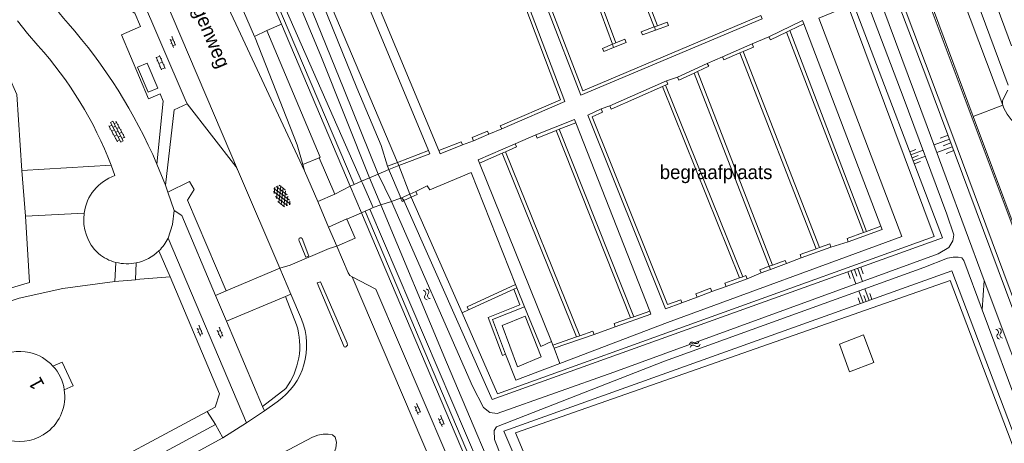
# Model space of a CAD drawing. Extents: x 99476 to 102828, y 406437 to 407931.
# Tile 57 of 162: x 100341 to 100482, y 406634 to 406695. Entities that reach past the tile are written whole.
import ezdxf

# ---------------------------------------------------------------- set-up
doc = ezdxf.new("R2010")
doc.units = 0
doc.header["$MEASUREMENT"] = 0
for name, color, linetype, lineweight in [('BG_bijgebouw', 253, 'Continuous', 0), ('BG_cultuuraanduiding', 253, 'Continuous', 0), ('BG_gesloten verharding', 253, 'Continuous', 0), ('BG_heg haag', 253, 'Continuous', 0), ('BG_hoofdgebouw', 253, 'Continuous', 13), ('BG_huisnummer', 253, 'Continuous', 0), ('BG_insteek sloot', 253, 'Continuous', 0), ('BG_kant sloot', 253, 'Continuous', 0), ('BG_kant verharding', 253, 'Continuous', 0), ('BG_kunstwerk', 253, 'Continuous', 0), ('BG_open verharding', 253, 'Continuous', 0), ('BG_raster', 253, 'Continuous', 0), ('BG_straatnaam', 253, 'Continuous', 0), ('BG_taludsymbool', 253, 'Continuous', 0), ('BG_vlakafsluiter', 253, 'Continuous', 0), ('BG_watersymbool', 253, 'Continuous', 0)]:
    doc.layers.add(name, color=color, linetype=linetype, lineweight=lineweight)
doc.styles.add('Style-WORKING', font='WORKING.shx')

# ---------------------------------------------------------------- blocks, each defined once
blk = doc.blocks.new('S02OV6')
at = {"layer": 'BG_open verharding', "linetype": 'Continuous', "lineweight": 0}
for p, q in [((0, 0.20784), (1.371449, 0.20784)), ((0.085505, 0.20784), (0.085505, 0.268177)), ((0.485, -0.192), (0.486, 0.207)), ((0.885505, 0.20784), (0.885505, 0.31106)), ((1.285, -0.193), (1.285, 0.207)), ((0.268333, -0.19216), (1.549656, -0.19216)), ((0.885505, -0.32925), (0.885505, -0.19216))]:
    blk.add_line(p, q, dxfattribs=at)
blk = doc.blocks.new('S02OV4')
at = {"layer": 'BG_open verharding', "linetype": 'Continuous', "lineweight": 0}
for p, q in [((0, -0.200092), (0, 0.200092)), ((0, 0.2), (3.201, 0.2)), ((0.214, 0.6), (2.9, 0.6)), ((0.4, 0.199), (0.4, 0.6)), ((0.8, 0.6), (0.8, 0.7)), ((0.8, -0.2), (0.8, 0.2)), ((1.2, 0.2), (1.2, 0.6)), ((1.6, 0.6), (1.6, 0.7)), ((1.6, -0.2), (1.6, 0.2)), ((2, 0.199), (2, 0.6)), ((2.4, 0.6), (2.4, 0.7)), ((2.4, -0.2), (2.4, 0.2)), ((2.8, 0.2), (2.8, 0.6)), ((3.2, -0.199908), (3.2, 0.200092)), ((0, -0.2), (3.2, -0.199)), ((0.31, -0.6), (2.9, -0.6)), ((0.4, -0.6), (0.399, -0.2)), ((0.8, -0.7), (0.8, -0.6)), ((1.2, -0.6), (1.2, -0.2)), ((1.6, -0.7), (1.6, -0.6)), ((2, -0.6), (1.999, -0.2)), ((2.4, -0.7), (2.4, -0.6)), ((2.8, -0.6), (2.8, -0.2))]:
    blk.add_line(p, q, dxfattribs=at)
blk = doc.blocks.new('S04')
at = {"layer": 'BG_taludsymbool', "linetype": 'Continuous', "lineweight": 0}
for p, q in [((-0.5, 0), (-0.5, -0.5)), ((-0.25, 0), (-0.25, -1)), ((0, 0), (0, -0.5)), ((0.25, 0), (0.25, -1)), ((0.5, 0), (0.5, -0.5))]:
    blk.add_line(p, q, dxfattribs=at)
blk = doc.blocks.new('S01GV4')
at = {"layer": 'BG_gesloten verharding', "linetype": 'Continuous', "lineweight": 0}
for p, q in [((0, 0.278304), (0.9421, 0.823239)), ((0, -0.181671), (1.741927, 0.823239)), ((0, 0.098949), (1.593645, -0.823239)), ((0.117, -0.579), (1.53, 0.238)), ((0.163, 0.466), (2.296, -0.767)), ((0.531, -0.801), (3.134, 0.701)), ((0.567, 0.694), (2.709, -0.545)), ((1.118159, 0.823239), (3.097745, -0.32208)), ((1.293565, -0.823239), (3.161206, 0.256049)), ((1.529745, 0.23842), (2.542019, 0.823239)), ((1.91699, 0.823239), (3.161206, 0.104286)), ((2.715943, 0.823239), (3.161206, 0.565645)), ((0, -0.363991), (0.793486, -0.823239)), ((2.092105, -0.823239), (3.161206, -0.205903))]:
    blk.add_line(p, q, dxfattribs=at)
blk = doc.blocks.new('WATERS')
at = {"layer": 'BG_watersymbool', "linetype": 'Continuous', "lineweight": 0}
for centre, start, end in [((-0.375, 0.25), 28.07249, 151.92751), ((-0.375, -0.2), 28.07249, 151.92751), ((0.375, 0.65), 208.07249, 331.92751), ((0.375, 0.2), 208.07249, 331.92751)]:
    blk.add_arc(centre, 0.425, start, end, dxfattribs=at)
blk = doc.blocks.new('S02OV2')
at = {"layer": 'BG_open verharding', "linetype": 'Continuous', "lineweight": 0}
for p, q in [((0.052866, 0.482148), (0.183301, 0.482148)), ((0.183301, -1.01785), (0.183301, 0.982147)), ((0.183301, 0.895191), (0.705039, 0.895191)), ((0.705039, -1.01785), (0.705039, 0.982147)), ((0.705039, 0.43867), (0.835473, 0.43867)), ((0.052866, -0.517416), (0.183301, -0.517416)), ((0.183301, -0.017851), (0.705039, -0.017851)), ((0.183301, -0.930894), (0.705039, -0.930894)), ((0.705039, -0.473938), (0.835473, -0.473938))]:
    blk.add_line(p, q, dxfattribs=at)

msp = doc.modelspace()

# ---------------------------------------------------------------- linework, layer by layer
at = {"layer": 'BG_bijgebouw', "linetype": 'Continuous', "lineweight": 0, "flags": 128}
for points in [[(100410.058, 406651.274), (100413.406, 406652.611), (100415.681, 406646.755), (100412.277, 406645.358), (100410.058, 406651.274)], [(100463.54, 406645.97), (100460.07, 406644.61), (100458.61, 406648.59), (100462.07, 406649.94), (100463.54, 406645.97)]]:
    msp.add_lwpolyline(points, dxfattribs=at)
at = {"layer": 'BG_heg haag', "linetype": 'Continuous', "lineweight": 0}
for p, q in [((100480.792, 406698.499), (100483.374, 406691.571)), ((100395.205, 406674.316), (100395.01, 406674.777)), ((100365.783, 406670.883), (100365.109, 406672.038)), ((100364.822, 406669.326), (100365.783, 406670.883)), ((100396.992, 406669.747), (100396.791, 406670.205)), ((100404.301, 406653.115), (100396.992, 406669.747)), ((100370.373, 406656.273), (100364.822, 406669.326))]:
    msp.add_line(p, q, dxfattribs=at)
at = {"layer": 'BG_heg haag', "linetype": 'Continuous', "lineweight": 0, "flags": 128}
for points in [[(100442.322, 406764.485), (100447.502, 406751.976), (100460.041, 406718.151), (100474.655, 406679.338), (100486.515, 406647.332), (100516.714, 406567.896), (100520.896, 406555.719)], [(100395.01, 406674.777), (100370.787, 406732.074), (100437.567, 406757.104), (100438.142, 406755.562)], [(100438.142, 406755.562), (100472.259, 406664.088), (100409.429, 406641.445), (100404.301, 406653.115)], [(100436.014, 406578.186), (100412, 406635.841), (100474.519, 406657.761), (100507.172, 406571.626), (100517.272, 406542.997), (100498.099, 406534.997), (100498.459, 406534.052)]]:
    msp.add_lwpolyline(points, dxfattribs=at)
at = {"layer": 'BG_hoofdgebouw', "linetype": 'Continuous', "lineweight": 13}
for centre, radius, start, end in [((100340.648984, 406641.066427), 6.496079, 77.038773, 256.99381), ((100340.648072, 406641.065056), 6.49762, 42.4428, 77.033651), ((100340.642002, 406641.06252), 6.503811, 8.581564, 42.423206), ((100340.648781, 406641.067079), 6.49643, 308.074107, 8.550722), ((100340.649456, 406641.062766), 6.492618, 256.982479, 308.092888)]:
    msp.add_arc(centre, radius, start, end, dxfattribs=at)
at = {"layer": 'BG_insteek sloot', "linetype": 'Continuous', "lineweight": 0}
for p, q in [((100393.75, 406673.76), (100393.597, 406674.237)), ((100391.05, 406668.03), (100410.217, 406623.123))]:
    msp.add_line(p, q, dxfattribs=at)
at = {"layer": 'BG_insteek sloot', "linetype": 'Continuous', "lineweight": 0, "flags": 128}
for points in [[(100520.05, 406555.69), (100471.04, 406687.24), (100447.216, 406750), (100442.439, 406762.862)], [(100438.27, 406757.199), (100460.71, 406697.33), (100473.45, 406663.9), (100408.65, 406640.62), (100395.941, 406669.274)], [(100393.597, 406674.237), (100392.65, 406677.2), (100389.15, 406685.49), (100370.435, 406731.834)], [(100365.74, 406729.88), (100376.02, 406703.52), (100389.84, 406672.07)], [(100395.941, 406669.274), (100395.92, 406669.32), (100395.597, 406669.667)], [(100434.88, 406577.43), (100427.57, 406595.81), (100410.34, 406636.07), (100474.78, 406659.17), (100514.701, 406553.85)]]:
    msp.add_lwpolyline(points, dxfattribs=at)
at = {"layer": 'BG_kant sloot', "linetype": 'Continuous', "lineweight": 0}
for p, q in [((100390.965, 406672.556), (100392.634, 406668.646)), ((100394.149, 406669.161), (100392.217, 406673.097))]:
    msp.add_line(p, q, dxfattribs=at)
at = {"layer": 'BG_kant sloot', "linetype": 'Continuous', "lineweight": 0, "flags": 128}
for points in [[(100390.965, 406672.556), (100383.97, 406690.125), (100372.528, 406717.612), (100366.826, 406731.78), (100366.765, 406732.891), (100367.146, 406734.119), (100367.84, 406734.96), (100369.158, 406735.73), (100371.225, 406736.762), (100390.66, 406743.606), (100436.883, 406760.664), (100438.946, 406761.021), (100439.857, 406761.063), (100440.748, 406760.625), (100441.516, 406759.957), (100442.191, 406758.733), (100443.221, 406756.098), (100455.724, 406721.629), (100471.249, 406679.954), (100479.432, 406657.775)], [(100449.159, 406733.267), (100467.798, 406684.2), (100474.077, 406667.336), (100475.072, 406664.366), (100474.905, 406663.482), (100474.332, 406662.506), (100472.811, 406661.623), (100426.129, 406644.547), (100409.346, 406638.617), (100408.312, 406638.742), (100407.37, 406639.468), (100405.805, 406642.546), (100394.149, 406669.161)], [(100392.217, 406673.097), (100387.361, 406685.224), (100368.607, 406731.511)], [(100432.08, 406575.472), (100422.909, 406596.644), (100411.628, 406623.454), (100402.083, 406646.031), (100392.634, 406668.646)], [(100479.163, 406653.521), (100476.487, 406660.66), (100476.222, 406661.026), (100475.682, 406661.143), (100474.989, 406661.148), (100474.177, 406661.008), (100470.752, 406659.652), (100433.458, 406646.137), (100409.241, 406636.703), (100408.926, 406636.172), (100408.984, 406634.875), (100412.921, 406624.94), (100426.743, 406593.369), (100433.824, 406576.417)], [(100479.432, 406657.775), (100487.264, 406636.926), (100497.853, 406608.603), (100509.742, 406577.388), (100515.465, 406561.795), (100516.623, 406558.288), (100516.734, 406557.087), (100516.351, 406556.347), (100515.643, 406556.956), (100514.501, 406559.037), (100506.879, 406579.083), (100497.708, 406603.935), (100484.74, 406638.452), (100479.163, 406653.521)]]:
    msp.add_lwpolyline(points, dxfattribs=at)
at = {"layer": 'BG_kant verharding', "linetype": 'Continuous', "lineweight": 0}
for p, q in [((100466.853, 406723.809), (100482.099, 406683.041)), ((100477.86, 406681.395), (100462.956, 406721.379)), ((100469.46, 406721.945), (100482.892, 406685.895)), ((100372.151, 406673.438), (100352.933, 406718.505)), ((100375.537, 406701.233), (100378.317, 406694.674)), ((100376.223, 406693.786), (100374.448, 406692.883)), ((100378.317, 406694.674), (100388.208, 406671.338)), ((100482.857, 406685.183), (100482.115, 406683.806)), ((100381.396, 406674.462), (100380.558, 406677.29)), ((100383.733, 406675.45), (100381.396, 406674.462)), ((100385.99, 406670.21), (100383.733, 406675.45)), ((100340.955, 406673.601), (100353.806, 406674.371)), ((100353.806, 406674.371), (100354.349, 406672.882)), ((100381.658, 406673.581), (100381.396, 406674.462)), ((100395.205, 406674.316), (100393.75, 406673.76)), ((100378.074, 406659.549), (100372.151, 406673.438)), ((100383.546, 406669.129), (100381.658, 406673.581)), ((100361.628, 406671.474), (100361.968, 406670.511)), ((100385.99, 406670.21), (100388.208, 406671.338)), ((100388.208, 406671.338), (100388.792, 406671.6)), ((100388.208, 406671.338), (100389.839, 406667.49)), ((100388.792, 406671.6), (100389.84, 406672.07)), ((100361.968, 406670.511), (100362.9, 406667.87)), ((100385.99, 406670.21), (100383.546, 406669.129)), ((100395.597, 406669.667), (100395.47, 406669.61)), ((100396.791, 406670.205), (100395.597, 406669.667)), ((100385.098, 406665.472), (100383.546, 406669.129)), ((100391.5, 406668.26), (100391.05, 406668.03)), ((100341.483, 406667.015), (100349.926, 406667.459)), ((100387.749, 406666.583), (100389.839, 406667.49)), ((100389.839, 406667.49), (100390.387, 406667.734)), ((100390.387, 406667.734), (100391.05, 406668.03)), ((100386.264, 406662.725), (100385.098, 406665.472)), ((100362.01, 406663.859), (100373.3, 406637.25)), ((100362.282, 406658.297), (100360.694, 406662.046)), ((100370.373, 406656.273), (100378.074, 406659.549)), ((100379.681, 406655.782), (100378.074, 406659.549)), ((100388.472, 406658.312), (100404.382, 406621.094)), ((100368.847, 406655.624), (100370.373, 406656.273)), ((100378.925, 406655.467), (100379.681, 406655.782)), ((100379.681, 406655.782), (100381.192, 406652.194)), ((100370.413, 406651.914), (100378.925, 406655.467)), ((100378.925, 406655.467), (100380.491, 406651.391)), ((100375.593, 406639.641), (100370.413, 406651.914)), ((100417.387, 406648.472), (100417.176, 406648.995)), ((100417.574, 406648.009), (100417.387, 406648.472)), ((100418.394, 406645.81), (100417.574, 406648.009)), ((100378.939, 406642.229), (100375.593, 406639.641)), ((100377.693, 406640.29), (100375.861, 406639.005)), ((100373.3, 406637.25), (100375.861, 406639.005)), ((100375.861, 406639.005), (100375.593, 406639.641)), ((100373.3, 406637.25), (100369.89, 406635.12)), ((100337.618, 406620.316), (100368.85, 406637.02)), ((100368.85, 406637.02), (100369.89, 406635.12)), ((100369.89, 406635.12), (100366.078, 406633.055))]:
    msp.add_line(p, q, dxfattribs=at)
at = {"layer": 'BG_kant verharding', "linetype": 'Continuous', "lineweight": 0, "flags": 128}
for points in [[(100364.414, 406714.066), (100366.698, 406710.781), (100374.448, 406692.883)], [(100339.226, 406708.131), (100357.22, 406696.276), (100358.03, 406694.369), (100355.283, 406693.154), (100359.201, 406683.943), (100360.864, 406684.632), (100361.289, 406683.591), (100360.402, 406674.513)], [(100364.769, 406683.226), (100364.456, 406683.821), (100357.767, 406699.547)], [(100340.353, 406695.149), (100341.77, 406693.357), (100343.264, 406691.629)], [(100376.223, 406693.786), (100383.911, 406675.525), (100383.733, 406675.45)], [(100374.448, 406692.883), (100374.519, 406692.719), (100380.558, 406677.29)], [(100357.599, 406688.476), (100358.985, 406689.05), (100360.512, 406685.461), (100359.126, 406684.887), (100357.599, 406688.476)], [(100364.769, 406683.226), (100362.86, 406682.354), (100361.628, 406671.474)], [(100372.151, 406673.438), (100371.735, 406674.171), (100364.769, 406683.226)], [(100484.049, 406664.84), (100480.646, 406673.922), (100477.86, 406681.395)], [(100362.9, 406667.87), (100362.651, 406665.821), (100362.01, 406663.859)], [(100362.9, 406667.87), (100363.994, 406667.126), (100368.847, 406655.624)], [(100389.839, 406667.49), (100409.1, 406622.05), (100409.674, 406622.271), (100412.656, 406615.305)], [(100385.098, 406665.472), (100387.724, 406666.641), (100387.749, 406666.583)], [(100387.749, 406666.583), (100388.917, 406663.875), (100386.264, 406662.725)], [(100381.826, 406661.131), (100382.28, 406661.286), (100381.301, 406663.815), (100381.171, 406663.931), (100381.029, 406663.932), (100380.886, 406663.867), (100380.834, 406663.595), (100380.859, 406663.466), (100381.826, 406661.131)], [(100388.472, 406658.312), (100388.143, 406658.487), (100387.902, 406658.864), (100386.264, 406662.725)], [(100388.472, 406658.312), (100391.887, 406656.502), (100405.519, 406624.637), (100404.382, 406621.094)], [(100367.626, 406638.919), (100368.757, 406639.525), (100369.425, 406641.433), (100362.282, 406658.297)], [(100383.942, 406657.564), (100383.45, 406657.409), (100387.341, 406648.227), (100387.561, 406648.188), (100387.652, 406648.253), (100387.743, 406648.369), (100387.808, 406648.473), (100387.783, 406648.732), (100383.942, 406657.564)], [(100413.273, 406653.967), (100408.69, 406652.145), (100410.572, 406647.138)], [(100417.176, 406648.995), (100415.632, 406648.246), (100413.273, 406653.967)], [(100410.572, 406647.138), (100412.066, 406643.396), (100418.394, 406645.81)], [(100345.443, 406645.45), (100346.78, 406646.03), (100348.36, 406642.6), (100347.073, 406642.033)], [(100302.787, 406616.334), (100328.91, 406618.16), (100367.626, 406638.919)], [(100379.501, 406630.457), (100385.283, 406632.4), (100385.79, 406632.826), (100386.154, 406633.616), (100386.221, 406634.497), (100386.067, 406635.184), (100385.653, 406635.521), (100385.058, 406635.639), (100384.319, 406635.641), (100383.567, 406635.513), (100382.776, 406635.23), (100378.496, 406632.947), (100379.501, 406630.457)]]:
    msp.add_lwpolyline(points, dxfattribs=at)
at = {"layer": 'BG_kant verharding', "linetype": 'Continuous', "lineweight": 0, "extrusion": (0, 0, -1)}
for centre, radius, start, end in [((-100390.47221, 406731.042786), 56.134873, 319.785165, 335.910949), ((-100302.155691, 406654.669331), 55.280287, 138.041916, 159.120979), ((-100487.603507, 406684.880583), 5.803763, 265.855079, 341.520592), ((-100372.073095, 406648.408125), 9.873565, 157.453352, 235.306445), ((-100370.679309, 406648.340604), 10.274931, 162.729843, 216.498897)]:
    msp.add_arc(centre, radius, start, end, dxfattribs=at)
at = {"layer": 'BG_kant verharding', "linetype": 'Continuous', "lineweight": 0}
for centre, radius, start, end in [((100290.175223, 406644.394093), 76.413015, 23.213557, 41.272249), ((100483.608648, 406683.392093), 1.549937, 164.511337, 193.092326), ((100356.582809, 406666.544905), 6.719276, 109.417417, 172.181198), ((100356.5825, 406666.54334), 6.719184, 172.167623, 226.953017), ((100356.074615, 406666.783188), 6.616621, 314.278656, 333.771896), ((100356.117626, 406666.72486), 6.550941, 231.011426, 255.767237), ((100356.11998, 406666.70359), 6.528002, 281.603432, 314.481338), ((100356.113541, 406666.705668), 6.531334, 255.760572, 281.655094)]:
    msp.add_arc(centre, radius, start, end, dxfattribs=at)
at = {"layer": 'BG_kunstwerk', "linetype": 'Continuous', "lineweight": 0}
for p, q in [((100390.965, 406672.556), (100389.84, 406672.07)), ((100392.217, 406673.097), (100390.965, 406672.556)), ((100393.75, 406673.76), (100392.217, 406673.097)), ((100391.5, 406668.26), (100392.634, 406668.646)), ((100392.634, 406668.646), (100394.149, 406669.161)), ((100394.149, 406669.161), (100395.47, 406669.61))]:
    msp.add_line(p, q, dxfattribs=at)
at = {"layer": 'BG_kunstwerk', "linetype": 'Continuous', "lineweight": 0, "flags": 128}
for points in [[(100395.47, 406669.61), (100395.38, 406669.9), (100393.88, 406673.49), (100393.75, 406673.76)], [(100391.5, 406668.26), (100389.97, 406671.8), (100389.84, 406672.07)]]:
    msp.add_lwpolyline(points, dxfattribs=at)
at = {"layer": 'BG_raster', "linetype": 'Continuous', "lineweight": 0, "flags": 128}
msp.add_lwpolyline([(100340.955, 406673.601), (100340.241, 406684.55), (100335.764, 406694.537)], dxfattribs=at)
at = {"layer": 'BG_vlakafsluiter', "linetype": 'Continuous', "lineweight": 0}
for p, q in [((100359.187, 406721.583), (100381.658, 406673.581)), ((100462.669, 406721.257), (100500.393, 406620.502)), ((100388.792, 406671.6), (100376.097, 406701.455)), ((100376.223, 406693.786), (100378.317, 406694.674)), ((100451.012, 406693.547), (100451.464, 406693.763)), ((100453.464, 406694.721), (100451.464, 406693.763)), ((100451.464, 406693.763), (100462.518, 406664.843)), ((100464.578, 406665.601), (100453.464, 406694.721)), ((100446.029, 406691.849), (100448.468, 406692.881)), ((100462.049, 406664.67), (100451.012, 406693.547)), ((100441.767, 406689.992), (100446.029, 406691.849)), ((100439.598, 406689.039), (100441.767, 406689.992)), ((100444.273, 406690.538), (100444.731, 406690.738)), ((100455.249, 406662.34), (100444.273, 406690.538)), ((100444.731, 406690.738), (100455.718, 406662.512)), ((100435.295, 406687.05), (100439.598, 406689.039)), ((100433.737, 406686.507), (100435.295, 406687.05)), ((100437.72, 406687.631), (100438.174, 406687.844)), ((100437.72, 406687.631), (100448.494, 406659.814)), ((100438.174, 406687.844), (100448.963, 406659.987)), ((100425.571, 406682.919), (100433.737, 406686.507)), ((100433.584, 406685.894), (100433.126, 406685.693)), ((100444.226, 406658.145), (100433.126, 406685.693)), ((100433.584, 406685.894), (100444.696, 406658.318)), ((100425.571, 406682.919), (100424.325, 406682.471)), ((100477.86, 406681.395), (100482.099, 406683.041)), ((100410.008, 406679.6), (100408.148, 406678.819)), ((100418.289, 406679.544), (100420.688, 406680.494)), ((100431.302, 406653.369), (100420.688, 406680.494)), ((100408.148, 406678.819), (100405.959, 406677.886)), ((100411.924, 406677.46), (100414.907, 406678.743)), ((100417.825, 406679.36), (100418.289, 406679.544)), ((100417.825, 406679.36), (100428.537, 406652.39)), ((100429.009, 406652.557), (100418.289, 406679.544)), ((100405.959, 406677.886), (100404.355, 406677.293)), ((100399.474, 406676.483), (100395.01, 406674.777)), ((100410.076, 406676.101), (100406.805, 406674.659)), ((100410.076, 406676.101), (100410.534, 406676.302)), ((100420.759, 406649.65), (100410.076, 406676.101)), ((100421.231, 406649.815), (100410.534, 406676.302)), ((100360.402, 406674.513), (100361.628, 406671.474)), ((100395.01, 406674.777), (100393.597, 406674.237)), ((100395.205, 406674.316), (100396.791, 406670.205)), ((100406.805, 406674.659), (100417.176, 406648.995)), ((100340.955, 406673.601), (100341.483, 406667.015)), ((100365.109, 406672.038), (100361.968, 406670.511)), ((100395.941, 406669.274), (100396.992, 406669.747)), ((100396.791, 406670.205), (100397.639, 406670.586)), ((100464.578, 406665.601), (100462.518, 406664.843)), ((100462.518, 406664.843), (100462.049, 406664.67)), ((100453.118, 406661.025), (100457.376, 406662.588)), ((100459.869, 406663.336), (100457.376, 406662.588)), ((100455.249, 406662.34), (100455.718, 406662.512)), ((100354.326, 406657.615), (100354.507, 406660.375)), ((100357.433, 406660.309), (100357.301, 406657.907)), ((100448.494, 406659.814), (100448.963, 406659.987)), ((100448.494, 406659.814), (100448.674, 406659.348)), ((100450.984, 406660.198), (100448.674, 406659.348)), ((100453.118, 406661.025), (100450.984, 406660.198)), ((100444.226, 406658.145), (100444.696, 406658.318)), ((100447.327, 406658.852), (100445.328, 406658.017)), ((100448.674, 406659.348), (100447.327, 406658.852)), ((100357.301, 406657.907), (100362.282, 406658.297)), ((100412.006, 406657.175), (100412.19, 406656.709)), ((100440.23, 406656.19), (100442.286, 406656.9)), ((100442.286, 406656.9), (100445.328, 406658.017)), ((100479.163, 406653.521), (100479.432, 406657.775)), ((100370.413, 406651.914), (100368.847, 406655.624)), ((100411.734, 406656.502), (100405.243, 406653.544)), ((100412.19, 406656.709), (100411.734, 406656.502)), ((100412.19, 406656.709), (100413.273, 406653.967)), ((100438.135, 406655.386), (100440.23, 406656.19)), ((100435.94, 406654.531), (100438.135, 406655.386)), ((100405.243, 406653.544), (100404.301, 406653.115)), ((100431.302, 406653.369), (100429.009, 406652.557)), ((100429.009, 406652.557), (100428.537, 406652.39)), ((100417.574, 406648.009), (100423.307, 406650.01)), ((100420.759, 406649.65), (100421.231, 406649.815)), ((100426.346, 406651.083), (100423.307, 406650.01)), ((100417.387, 406648.472), (100420.759, 406649.65)), ((100368.85, 406637.02), (100367.626, 406638.919))]:
    msp.add_line(p, q, dxfattribs=at)
at = {"layer": 'BG_vlakafsluiter', "color": 8, "linetype": 'Continuous', "lineweight": 0}
for p, q in [((100425.703, 406710.278), (100431.963, 406694.285)), ((100426.169, 406710.46), (100432.433, 406694.456)), ((100420.061, 406707.946), (100425.95, 406691.787)), ((100420.531, 406708.117), (100426.412, 406691.978)), ((100431.974, 406694.289), (100431.963, 406694.285)), ((100431.974, 406694.289), (100432.433, 406694.456)), ((100431.974, 406694.289), (100432.145, 406693.819)), ((100425.93, 406691.779), (100425.95, 406691.787)), ((100425.93, 406691.779), (100426.121, 406691.317)), ((100425.95, 406691.787), (100426.412, 406691.978))]:
    msp.add_line(p, q, dxfattribs=at)
at = {"layer": 'BG_vlakafsluiter', "linetype": 'Continuous', "lineweight": 0, "flags": 128}
for points in [[(100433.147, 406753.704), (100410.448, 406745.26), (100375.796, 406731.941), (100381.496, 406718.064), (100388.283, 406701.887), (100388.838, 406702.124), (100399.474, 406676.483)], [(100433.147, 406753.704), (100444.651, 406723.082), (100454.667, 406698.044), (100457.264, 406699.11), (100458.31, 406696.667), (100455.628, 406695.536), (100467.565, 406664.125), (100433.855, 406651.709), (100418.394, 406645.81)], [(100410.008, 406679.6), (100419.093, 406683.53), (100408.658, 406711.166), (100397.99, 406738.242), (100397.523, 406738.063)], [(100397.523, 406738.063), (100408.192, 406710.986), (100418.457, 406683.8), (100409.81, 406680.059), (100410.008, 406679.6)], [(100400.985, 406676.467), (100386.778, 406710.571), (100378.359, 406730.736), (100389.169, 406734.869)], [(100447.475, 406695.468), (100421.42, 406684.436), (100411.918, 406709.102), (100414.29, 406710.049)], [(100447.475, 406695.468), (100447.28, 406695.929), (100421.701, 406685.098), (100412.562, 406708.821), (100414.476, 406709.585), (100414.29, 406710.049)], [(100448.468, 406692.881), (100453.285, 406695.19), (100453.464, 406694.721)], [(100432.433, 406694.456), (100433.818, 406694.962), (100433.989, 406694.492), (100432.145, 406693.819)], [(100451.012, 406693.547), (100448.684, 406692.43), (100448.468, 406692.881)], [(100444.731, 406690.738), (100446.229, 406691.391), (100446.029, 406691.849)], [(100444.273, 406690.538), (100441.967, 406689.534), (100441.767, 406689.992)], [(100438.174, 406687.844), (100439.821, 406688.614), (100439.598, 406689.039)], [(100437.72, 406687.631), (100435.505, 406686.596), (100435.295, 406687.05)], [(100433.126, 406685.693), (100425.772, 406682.461), (100425.571, 406682.919)], [(100433.737, 406686.507), (100433.938, 406686.049), (100433.584, 406685.894)], [(100435.94, 406654.531), (100433.58, 406653.689), (100422.407, 406681.59), (100424.325, 406682.471)], [(100435.94, 406654.531), (100435.772, 406655.002), (100433.865, 406654.322), (100423.048, 406681.334), (100424.534, 406682.017), (100424.325, 406682.471)], [(100414.907, 406678.743), (100420.506, 406680.959), (100420.688, 406680.494)], [(100408.148, 406678.819), (100407.952, 406679.279), (100405.763, 406678.346), (100405.959, 406677.886)], [(100417.825, 406679.36), (100415.091, 406678.278), (100414.907, 406678.743)], [(100400.985, 406676.467), (100404.167, 406677.757), (100404.355, 406677.293)], [(100404.355, 406677.293), (100401.177, 406676.005), (100400.985, 406676.467)], [(100411.924, 406677.46), (100406.618, 406675.123), (100406.805, 406674.659)], [(100410.534, 406676.302), (100412.125, 406677.003), (100411.924, 406677.46)], [(100395.205, 406674.316), (100399.666, 406676.021), (100399.474, 406676.483)], [(100397.639, 406670.586), (100399.309, 406671.396), (100399.659, 406670.848), (100405.623, 406673.335), (100412.006, 406657.175)], [(100396.992, 406669.747), (100397.844, 406670.13), (100397.639, 406670.586)], [(100395.47, 406669.61), (100395.675, 406669.154), (100395.941, 406669.274)], [(100341.483, 406667.015), (100342.07, 406657.485), (100324.807, 406652.37), (100328.555, 406651.303), (100340.575, 406655.241), (100346.842, 406656.598), (100354.326, 406657.615)], [(100390.387, 406667.734), (100409.426, 406622.818), (100410.217, 406623.123)], [(100459.869, 406663.336), (100464.756, 406665.134), (100464.578, 406665.601)], [(100462.049, 406664.67), (100459.696, 406663.805), (100459.869, 406663.336)], [(100386.264, 406662.725), (100385.165, 406662.357), (100379.582, 406659.988), (100378.074, 406659.549)], [(100455.718, 406662.512), (100457.204, 406663.057), (100457.376, 406662.588)], [(100455.249, 406662.34), (100452.946, 406661.495), (100453.118, 406661.025)], [(100448.494, 406659.814), (100447.154, 406659.321), (100447.327, 406658.852)], [(100448.963, 406659.987), (100450.811, 406660.667), (100450.984, 406660.198)], [(100445.328, 406658.017), (100445.156, 406658.486), (100444.696, 406658.318)], [(100354.326, 406657.615), (100357.298, 406657.846), (100357.301, 406657.907)], [(100412.006, 406657.175), (100405.036, 406653.999), (100405.243, 406653.544)], [(100444.226, 406658.145), (100442.114, 406657.37), (100442.286, 406656.9)], [(100410.572, 406647.138), (100410.104, 406646.962), (100408.049, 406652.428), (100412.625, 406654.247), (100411.734, 406656.502)], [(100440.23, 406656.19), (100440.051, 406656.657), (100437.956, 406655.853), (100438.135, 406655.386)], [(100426.346, 406651.083), (100431.484, 406652.903), (100431.302, 406653.369)], [(100428.537, 406652.39), (100426.179, 406651.554), (100426.346, 406651.083)], [(100421.231, 406649.815), (100423.142, 406650.482), (100423.307, 406650.01)]]:
    msp.add_lwpolyline(points, dxfattribs=at)
at = {"layer": 'BG_vlakafsluiter', "color": 8, "linetype": 'Continuous', "lineweight": 0, "flags": 128}
for points in [[(100431.963, 406694.285), (100430.081, 406693.599), (100430.252, 406693.129), (100432.145, 406693.819)], [(100426.412, 406691.978), (100427.707, 406692.512), (100427.898, 406692.05), (100426.121, 406691.317)], [(100425.93, 406691.779), (100424.524, 406691.198), (100424.715, 406690.736), (100426.121, 406691.317)]]:
    msp.add_lwpolyline(points, dxfattribs=at)

# ---------------------------------------------------------------- block references
at = {"layer": 'BG_gesloten verharding', "linetype": 'Continuous', "lineweight": 0, "rotation": 293.078221}
msp.add_blockref('S01GV4', (100377.724, 406671.371), dxfattribs=at)
at = {"layer": 'BG_open verharding', "linetype": 'Continuous', "lineweight": 0}
for name, p, rotation in [('S02OV6', (100362.365, 406692.838), 293.078221), ('S02OV2', (100361.347, 406689.284), 203.025492), ('S02OV4', (100353.88, 406680.603), 297.846622), ('S02OV6', (100366.254, 406651.235), 292.897591), ('S02OV6', (100369.158, 406650.954), 292.897591), ('S02OV6', (100397.577, 406639.971), 293.130909), ('S02OV6', (100400.996, 406638.236), 293.130909)]:
    msp.add_blockref(name, p, dxfattribs=dict(at, rotation=rotation))
at = {"layer": 'BG_taludsymbool', "linetype": 'Continuous', "lineweight": 0}
for p, xscale, yscale, zscale, rotation in [((100474.642, 406677.573), 2.359205, 2.359205, 2.359205, 290.416764), ((100469.052, 406675.441), 1.87445, 1.87445, 1.87445, 110.910226), ((100460.771, 406659.345), 1.985197, 1.985197, 1.985197, 19.785842), ((100462.442, 406654.747), 1.786822, 1.786822, 1.786822, 199.722847)]:
    msp.add_blockref('S04', p, dxfattribs=dict(at, xscale=xscale, yscale=yscale, zscale=zscale, rotation=rotation))
at = {"layer": 'BG_watersymbool', "linetype": 'Continuous', "lineweight": 0}
for p, rotation in [((100399.005, 406655.675), 293.025492), ((100481.376, 406650.029), 290.790725), ((100437.849, 406648.36), 19.811812)]:
    msp.add_blockref('WATERS', p, dxfattribs=dict(at, rotation=rotation))

# ---------------------------------------------------------------- texts
at = {"layer": 'BG_cultuuraanduiding', "linetype": 'Continuous', "lineweight": 0, "style": 'Style-WORKING'}
msp.add_text('begraafplaats', height=2, dxfattribs=at).set_placement((100432.754, 406672.374))
at = {"layer": 'BG_huisnummer', "linetype": 'Continuous', "lineweight": 0, "style": 'Style-WORKING'}
msp.add_text('1', height=2, rotation=118.487007, dxfattribs=at).set_placement((100344.287, 406642.737))
at = {"layer": 'BG_straatnaam', "linetype": 'Continuous', "lineweight": 0, "style": 'Style-WORKING'}
msp.add_text('Galgenweg', height=2, rotation=293.078221, dxfattribs=at).set_placement((100363.885, 406700.608))

doc.saveas('drawing.dxf')
